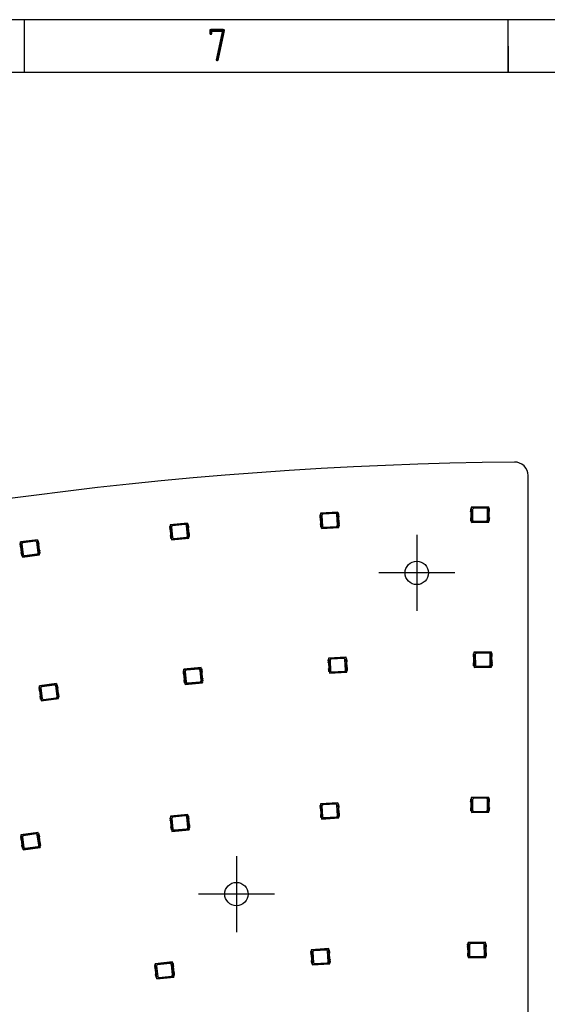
# Model space of a CAD drawing. Header units: millimetres. Extents: x 7 to 819, y 15 to 587.
# Tile 49 of 59: x 418 to 467, y 496 to 587. Entities that reach past the tile are written whole.
import ezdxf
from ezdxf.lldxf.tags import DXFTag

# ---------------------------------------------------------------- set-up
doc = ezdxf.new("R2010")
doc.units = ezdxf.units.MM
doc.layers.add('Default', color=7, linetype='Continuous')
doc.layers.add('RDLED_1-4_802MM_', color=7, linetype='Continuous')
tags = doc.linetypes.add('CENTER2', pattern=[28.575, 19.05, -3.175, 3.175, -3.175]).pattern_tags.tags
tags[10:11] = [DXFTag(74, 4), DXFTag(75, 0), DXFTag(340, '0'), DXFTag(46, 0.0), DXFTag(50, 0.0), DXFTag(44, 0.0), DXFTag(45, 0.0)]
tags[8:9] = [DXFTag(74, 4), DXFTag(75, 0), DXFTag(340, '0'), DXFTag(46, 0.0), DXFTag(50, 0.0), DXFTag(44, 0.0), DXFTag(45, 0.0)]
tags[6:7] = [DXFTag(74, 4), DXFTag(75, 0), DXFTag(340, '0'), DXFTag(46, 0.0), DXFTag(50, 0.0), DXFTag(44, 0.0), DXFTag(45, 0.0)]
tags[4:5] = [DXFTag(74, 4), DXFTag(75, 0), DXFTag(340, '0'), DXFTag(46, 0.0), DXFTag(50, 0.0), DXFTag(44, 0.0), DXFTag(45, 0.0)]

# ---------------------------------------------------------------- blocks, each defined once
blk = doc.blocks.new('SEANNOT_GROUP53')
at = {"layer": 'Default', "color": 7, "linetype": 'CENTER2'}
for p, q in [((438.094, 509.693), (438.094, 502.693)), ((441.594, 506.193), (434.594, 506.193))]:
    blk.add_line(p, q, dxfattribs=at)
blk = doc.blocks.new('SEANNOT_GROUP54')
at = {"layer": 'Default', "color": 7, "linetype": 'CENTER2'}
for p, q in [((454.684, 539.251), (454.684, 532.251)), ((458.184, 535.751), (451.184, 535.751))]:
    blk.add_line(p, q, dxfattribs=at)
blk = doc.blocks.new('SE')
at = {"layer": 'RDLED_1-4_802MM_', "color": 7, "linetype": 'Continuous'}
for p, q in [((464.918, 377.69), (464.924, 544.705)), ((445.764, 541.086), (445.846, 541.091)), ((445.764, 541.086), (445.776, 540.878)), ((447.428, 541.335), (445.83, 541.245)), ((445.848, 541.229), (445.83, 541.245)), ((445.83, 541.245), (445.839, 541.09)), ((445.846, 541.091), (445.907, 540.002)), ((445.848, 541.229), (447.412, 541.317)), ((445.925, 539.865), (445.848, 541.229)), ((445.955, 541.039), (446.009, 540.066)), ((447.222, 541.21), (446.049, 541.145)), ((447.382, 540.143), (447.328, 541.116)), ((447.428, 541.335), (447.412, 541.317)), ((447.412, 541.317), (447.48, 540.11)), ((447.437, 541.18), (447.428, 541.335)), ((447.512, 541.184), (447.43, 541.18)), ((447.491, 540.091), (447.43, 541.18)), ((447.523, 540.976), (447.512, 541.184)), ((459.618, 541.637), (459.7, 541.639)), ((459.618, 541.637), (459.622, 541.429)), ((459.648, 541.363), (459.659, 540.822)), ((461.29, 541.823), (459.69, 541.793)), ((459.708, 541.777), (459.69, 541.793)), ((459.69, 541.793), (459.693, 541.639)), ((459.7, 541.639), (459.72, 540.549)), ((459.708, 541.777), (461.273, 541.806)), ((459.733, 540.411), (459.708, 541.777)), ((459.807, 541.583), (459.825, 540.608)), ((461.08, 541.707), (459.905, 541.685)), ((461.2, 540.634), (461.182, 541.609)), ((461.29, 541.823), (461.273, 541.806)), ((461.273, 541.806), (461.296, 540.598)), ((461.368, 541.67), (461.286, 541.668)), ((461.307, 540.578), (461.286, 541.668)), ((461.293, 541.668), (461.29, 541.823)), ((461.358, 540.854), (461.348, 541.395)), ((461.372, 541.461), (461.368, 541.67)), ((433.594, 540.328), (432.001, 540.179)), ((432.019, 540.163), (432.001, 540.179)), ((432.001, 540.179), (432.015, 540.024)), ((432.019, 540.163), (433.578, 540.31)), ((432.147, 538.803), (432.019, 540.163)), ((433.393, 540.196), (432.223, 540.087)), ((433.594, 540.328), (433.578, 540.31)), ((433.578, 540.31), (433.691, 539.106)), ((433.608, 540.174), (433.594, 540.328)), ((433.683, 540.181), (433.602, 540.173)), ((433.703, 539.088), (433.602, 540.173)), ((433.702, 539.973), (433.683, 540.181)), ((445.805, 540.813), (445.835, 540.273)), ((445.814, 540.206), (445.825, 539.998)), ((447.532, 540.369), (447.502, 540.909)), ((447.573, 540.096), (447.561, 540.304)), ((459.635, 540.756), (459.639, 540.547)), ((459.72, 540.549), (459.639, 540.547)), ((459.714, 540.549), (459.717, 540.394)), ((459.717, 540.394), (461.316, 540.424)), ((459.733, 540.411), (459.717, 540.394)), ((461.142, 540.437), (459.733, 540.411)), ((459.927, 540.51), (461.102, 540.532)), ((461.296, 540.598), (461.142, 540.437)), ((461.164, 540.433), (461.142, 540.437)), ((461.302, 540.576), (461.164, 540.433)), ((461.164, 540.433), (461.304, 540.435)), ((461.296, 540.598), (461.302, 540.576)), ((461.304, 540.435), (461.302, 540.576)), ((461.304, 540.435), (461.316, 540.424)), ((461.307, 540.578), (461.388, 540.58)), ((461.316, 540.424), (461.313, 540.579)), ((461.388, 540.58), (461.385, 540.788)), ((431.94, 540.017), (432.022, 540.025)), ((431.94, 540.017), (431.96, 539.81)), ((431.991, 539.746), (432.041, 539.208)), ((432.022, 540.025), (432.123, 538.94)), ((432.132, 539.978), (432.223, 539.007)), ((433.592, 539.135), (433.501, 540.106)), ((433.734, 539.367), (433.684, 539.905)), ((433.785, 539.096), (433.765, 539.303)), ((445.907, 540.002), (445.825, 539.998)), ((445.9, 540.002), (445.909, 539.847)), ((445.909, 539.847), (447.506, 539.937)), ((445.925, 539.865), (445.909, 539.847)), ((447.331, 539.944), (445.925, 539.865)), ((446.115, 539.971), (447.288, 540.037)), ((447.48, 540.11), (447.331, 539.944)), ((447.354, 539.94), (447.331, 539.944)), ((447.486, 540.088), (447.354, 539.94)), ((447.354, 539.94), (447.494, 539.948)), ((447.48, 540.11), (447.486, 540.088)), ((447.494, 539.948), (447.486, 540.088)), ((447.491, 540.091), (447.573, 540.096)), ((447.494, 539.948), (447.506, 539.937)), ((447.506, 539.937), (447.498, 540.092)), ((418.166, 538.433), (418.247, 538.443)), ((418.166, 538.433), (418.193, 538.226)), ((419.807, 538.805), (418.22, 538.596)), ((418.24, 538.581), (418.22, 538.596)), ((418.22, 538.596), (418.241, 538.442)), ((418.24, 538.581), (419.792, 538.786)), ((418.418, 537.227), (418.24, 538.581)), ((418.247, 538.443), (418.389, 537.363)), ((418.36, 538.4), (418.487, 537.433)), ((419.611, 538.666), (418.446, 538.512)), ((419.85, 537.613), (419.723, 538.58)), ((419.807, 538.805), (419.792, 538.786)), ((419.792, 538.786), (419.95, 537.588)), ((419.827, 538.651), (419.807, 538.805)), ((419.901, 538.661), (419.82, 538.65)), ((419.963, 537.57), (419.82, 538.65)), ((419.929, 538.454), (419.901, 538.661)), ((419.983, 537.849), (419.912, 538.385)), ((432.023, 539.14), (432.042, 538.932)), ((432.123, 538.94), (432.042, 538.932)), ((432.117, 538.939), (432.131, 538.785)), ((432.131, 538.785), (433.724, 538.934)), ((432.147, 538.803), (432.131, 538.785)), ((433.549, 538.935), (432.147, 538.803)), ((432.332, 538.917), (433.502, 539.026)), ((433.691, 539.106), (433.549, 538.935)), ((433.572, 538.932), (433.549, 538.935)), ((433.698, 539.085), (433.572, 538.932)), ((433.572, 538.932), (433.711, 538.945)), ((433.691, 539.106), (433.698, 539.085)), ((433.711, 538.945), (433.698, 539.085)), ((433.703, 539.088), (433.785, 539.096)), ((433.724, 538.934), (433.71, 539.089)), ((433.711, 538.945), (433.724, 538.934)), ((418.227, 538.164), (418.297, 537.628)), ((418.281, 537.559), (418.309, 537.352)), ((418.403, 537.208), (419.989, 537.417)), ((419.814, 537.411), (418.418, 537.227)), ((418.599, 537.347), (419.764, 537.501)), ((419.95, 537.588), (419.814, 537.411)), ((419.837, 537.409), (419.814, 537.411)), ((419.958, 537.566), (419.837, 537.409)), ((419.837, 537.409), (419.976, 537.427)), ((419.95, 537.588), (419.958, 537.566)), ((419.976, 537.427), (419.958, 537.566)), ((419.963, 537.57), (420.044, 537.58)), ((419.989, 537.417), (419.969, 537.571)), ((419.976, 537.427), (419.989, 537.417)), ((420.044, 537.58), (420.016, 537.787)), ((418.389, 537.363), (418.309, 537.352)), ((418.383, 537.362), (418.403, 537.208)), ((418.418, 537.227), (418.403, 537.208)), ((461.54, 528.476), (459.94, 528.446)), ((459.957, 528.429), (459.94, 528.446)), ((459.94, 528.446), (459.943, 528.291)), ((459.957, 528.429), (461.523, 528.458)), ((459.983, 527.063), (459.957, 528.429)), ((461.329, 528.359), (460.154, 528.337)), ((461.54, 528.476), (461.523, 528.458)), ((461.523, 528.458), (461.546, 527.25)), ((461.543, 528.321), (461.54, 528.476)), ((446.513, 527.757), (446.594, 527.762)), ((446.513, 527.757), (446.524, 527.549)), ((446.553, 527.484), (446.583, 526.944)), ((448.176, 528.006), (446.579, 527.916)), ((446.597, 527.9), (446.579, 527.916)), ((446.579, 527.916), (446.588, 527.761)), ((446.594, 527.762), (446.655, 526.673)), ((446.597, 527.9), (448.16, 527.988)), ((446.673, 526.536), (446.597, 527.9)), ((446.703, 527.71), (446.758, 526.737)), ((447.971, 527.881), (446.797, 527.816)), ((448.131, 526.814), (448.076, 527.787)), ((448.176, 528.006), (448.16, 527.988)), ((448.16, 527.988), (448.228, 526.781)), ((448.185, 527.851), (448.176, 528.006)), ((448.26, 527.855), (448.179, 527.851)), ((448.24, 526.762), (448.179, 527.851)), ((448.281, 527.04), (448.25, 527.58)), ((448.272, 527.647), (448.26, 527.855)), ((459.868, 528.289), (459.949, 528.291)), ((459.868, 528.289), (459.872, 528.081)), ((459.898, 528.015), (459.908, 527.475)), ((459.949, 528.291), (459.97, 527.201)), ((460.056, 528.235), (460.075, 527.261)), ((461.449, 527.286), (461.431, 528.261)), ((461.618, 528.322), (461.536, 528.321)), ((461.556, 527.231), (461.536, 528.321)), ((461.608, 527.506), (461.598, 528.047)), ((461.621, 528.114), (461.618, 528.322)), ((461.638, 527.232), (461.634, 527.441)), ((433.187, 526.726), (433.268, 526.733)), ((433.187, 526.726), (433.206, 526.518)), ((434.84, 527.036), (433.247, 526.887)), ((433.265, 526.872), (433.247, 526.887)), ((433.247, 526.887), (433.261, 526.733)), ((433.265, 526.872), (434.825, 527.018)), ((433.393, 525.512), (433.265, 526.872)), ((433.268, 526.733), (433.37, 525.648)), ((433.379, 526.686), (433.47, 525.715)), ((434.639, 526.905), (433.469, 526.795)), ((434.839, 525.844), (434.748, 526.814)), ((434.84, 527.036), (434.825, 527.018)), ((434.825, 527.018), (434.937, 525.815)), ((434.854, 526.882), (434.84, 527.036)), ((434.929, 526.889), (434.848, 526.882)), ((434.95, 525.796), (434.848, 526.882)), ((434.948, 526.682), (434.929, 526.889)), ((434.98, 526.075), (434.93, 526.613)), ((446.562, 526.877), (446.574, 526.669)), ((446.655, 526.673), (446.574, 526.669)), ((446.649, 526.673), (446.657, 526.518)), ((446.657, 526.518), (448.255, 526.608)), ((446.673, 526.536), (446.657, 526.518)), ((448.08, 526.615), (446.673, 526.536)), ((446.863, 526.642), (448.036, 526.708)), ((448.228, 526.781), (448.08, 526.615)), ((448.102, 526.611), (448.08, 526.615)), ((448.235, 526.759), (448.102, 526.611)), ((448.102, 526.611), (448.242, 526.619)), ((448.228, 526.781), (448.235, 526.759)), ((448.242, 526.619), (448.235, 526.759)), ((448.24, 526.762), (448.321, 526.767)), ((448.242, 526.619), (448.255, 526.608)), ((448.255, 526.608), (448.246, 526.763)), ((448.321, 526.767), (448.309, 526.975)), ((459.884, 527.408), (459.888, 527.2)), ((459.97, 527.201), (459.888, 527.2)), ((459.963, 527.201), (459.966, 527.046)), ((459.966, 527.046), (461.566, 527.076)), ((459.983, 527.063), (459.966, 527.046)), ((461.391, 527.09), (459.983, 527.063)), ((460.176, 527.163), (461.351, 527.184)), ((461.546, 527.25), (461.391, 527.09)), ((461.413, 527.085), (461.391, 527.09)), ((461.551, 527.228), (461.413, 527.085)), ((461.413, 527.085), (461.554, 527.088)), ((461.546, 527.25), (461.551, 527.228)), ((461.554, 527.088), (461.551, 527.228)), ((461.554, 527.088), (461.566, 527.076)), ((461.556, 527.231), (461.638, 527.232)), ((461.566, 527.076), (461.563, 527.231)), ((433.237, 526.455), (433.288, 525.916)), ((433.269, 525.848), (433.288, 525.641)), ((433.37, 525.648), (433.288, 525.641)), ((433.363, 525.648), (433.378, 525.493)), ((433.378, 525.493), (434.971, 525.643)), ((434.795, 525.643), (433.393, 525.512)), ((433.579, 525.625), (434.749, 525.735)), ((434.937, 525.815), (434.795, 525.643)), ((434.818, 525.64), (434.795, 525.643)), ((434.945, 525.793), (434.818, 525.64)), ((434.818, 525.64), (434.958, 525.653)), ((434.937, 525.815), (434.945, 525.793)), ((434.958, 525.653), (434.945, 525.793)), ((434.95, 525.796), (435.031, 525.804)), ((434.971, 525.643), (434.956, 525.797)), ((434.958, 525.653), (434.971, 525.643)), ((435.031, 525.804), (435.011, 526.012)), ((419.909, 525.197), (419.99, 525.207)), ((419.909, 525.197), (419.936, 524.99)), ((421.549, 525.569), (419.963, 525.36)), ((419.982, 525.346), (419.963, 525.36)), ((419.963, 525.36), (419.983, 525.207)), ((419.969, 524.928), (420.04, 524.392)), ((419.982, 525.346), (421.534, 525.55)), ((420.16, 523.991), (419.982, 525.346)), ((419.99, 525.207), (420.132, 524.127)), ((420.102, 525.164), (420.229, 524.198)), ((421.353, 525.43), (420.188, 525.276)), ((421.593, 524.377), (421.465, 525.344)), ((421.549, 525.569), (421.534, 525.55)), ((421.534, 525.55), (421.692, 524.352)), ((421.569, 525.415), (421.549, 525.569)), ((421.644, 525.425), (421.563, 525.415)), ((421.705, 524.334), (421.563, 525.415)), ((421.671, 525.219), (421.644, 525.425)), ((421.725, 524.614), (421.655, 525.15)), ((433.393, 525.512), (433.378, 525.493)), ((420.024, 524.323), (420.051, 524.116)), ((420.132, 524.127), (420.051, 524.116)), ((420.125, 524.126), (420.146, 523.972)), ((420.146, 523.972), (421.732, 524.181)), ((420.16, 523.991), (420.146, 523.972)), ((421.557, 524.175), (420.16, 523.991)), ((420.342, 524.112), (421.506, 524.265)), ((421.692, 524.352), (421.557, 524.175)), ((421.579, 524.173), (421.557, 524.175)), ((421.7, 524.331), (421.579, 524.173)), ((421.579, 524.173), (421.719, 524.191)), ((421.692, 524.352), (421.7, 524.331)), ((421.719, 524.191), (421.7, 524.331)), ((421.705, 524.334), (421.786, 524.345)), ((421.732, 524.181), (421.712, 524.335)), ((421.719, 524.191), (421.732, 524.181)), ((421.786, 524.345), (421.759, 524.551)), ((459.619, 514.931), (459.701, 514.932)), ((459.619, 514.931), (459.623, 514.722)), ((461.291, 515.119), (459.691, 515.087)), ((459.708, 515.071), (459.691, 515.087)), ((459.691, 515.087), (459.694, 514.932)), ((459.701, 514.932), (459.723, 513.843)), ((459.708, 515.071), (461.274, 515.102)), ((459.736, 513.705), (459.708, 515.071)), ((459.808, 514.877), (459.827, 513.902)), ((461.08, 515.003), (459.906, 514.979)), ((461.202, 513.93), (461.182, 514.905)), ((461.291, 515.119), (461.274, 515.102)), ((461.274, 515.102), (461.298, 513.894)), ((461.369, 514.966), (461.287, 514.964)), ((461.309, 513.875), (461.287, 514.964)), ((461.294, 514.964), (461.291, 515.119)), ((461.373, 514.758), (461.369, 514.966)), ((445.776, 514.338), (445.857, 514.342)), ((445.776, 514.338), (445.788, 514.129)), ((445.817, 514.065), (445.85, 513.525)), ((447.438, 514.593), (445.841, 514.497)), ((445.859, 514.481), (445.841, 514.497)), ((445.841, 514.497), (445.851, 514.342)), ((445.857, 514.342), (445.923, 513.254)), ((445.859, 514.481), (447.422, 514.575)), ((445.942, 513.117), (445.859, 514.481)), ((445.966, 514.291), (446.025, 513.318)), ((447.233, 514.468), (446.06, 514.397)), ((447.398, 513.401), (447.339, 514.374)), ((447.438, 514.593), (447.422, 514.575)), ((447.422, 514.575), (447.495, 513.369)), ((447.448, 514.439), (447.438, 514.593)), ((447.523, 514.443), (447.441, 514.438)), ((447.507, 513.35), (447.441, 514.438)), ((447.547, 513.628), (447.514, 514.168)), ((447.535, 514.235), (447.523, 514.443)), ((459.637, 514.049), (459.641, 513.841)), ((459.65, 514.657), (459.661, 514.116)), ((461.298, 513.894), (461.144, 513.733)), ((461.304, 513.872), (461.166, 513.728)), ((461.298, 513.894), (461.304, 513.872)), ((461.307, 513.731), (461.304, 513.872)), ((461.309, 513.875), (461.391, 513.876)), ((461.319, 513.72), (461.316, 513.875)), ((461.36, 514.15), (461.349, 514.691)), ((461.391, 513.876), (461.386, 514.085)), ((431.967, 513.187), (432.048, 513.196)), ((431.967, 513.187), (431.988, 512.98)), ((433.618, 513.51), (432.026, 513.349)), ((432.045, 513.334), (432.026, 513.349)), ((432.026, 513.349), (432.042, 513.195)), ((432.045, 513.334), (433.603, 513.491)), ((432.182, 511.975), (432.045, 513.334)), ((432.048, 513.196), (432.158, 512.111)), ((432.16, 513.149), (432.258, 512.179)), ((433.418, 513.377), (432.249, 513.259)), ((433.626, 512.317), (433.528, 513.287)), ((433.618, 513.51), (433.603, 513.491)), ((433.603, 513.491), (433.725, 512.289)), ((433.634, 513.356), (433.618, 513.51)), ((433.708, 513.363), (433.627, 513.355)), ((433.737, 512.271), (433.627, 513.355)), ((433.729, 513.156), (433.708, 513.363)), ((433.766, 512.55), (433.711, 513.088)), ((445.829, 513.458), (445.842, 513.25)), ((445.923, 513.254), (445.842, 513.25)), ((445.916, 513.254), (445.926, 513.099)), ((445.926, 513.099), (447.523, 513.196)), ((445.942, 513.117), (445.926, 513.099)), ((447.348, 513.202), (445.942, 513.117)), ((446.131, 513.224), (447.304, 513.295)), ((447.495, 513.369), (447.348, 513.202)), ((447.37, 513.199), (447.348, 513.202)), ((447.502, 513.347), (447.37, 513.199)), ((447.37, 513.199), (447.51, 513.207)), ((447.495, 513.369), (447.502, 513.347)), ((447.51, 513.207), (447.502, 513.347)), ((447.507, 513.35), (447.588, 513.355)), ((447.51, 513.207), (447.523, 513.196)), ((447.523, 513.196), (447.513, 513.351)), ((447.588, 513.355), (447.576, 513.563)), ((459.723, 513.843), (459.641, 513.841)), ((459.716, 513.842), (459.719, 513.688)), ((459.719, 513.688), (461.319, 513.72)), ((459.736, 513.705), (459.719, 513.688)), ((461.144, 513.733), (459.736, 513.705)), ((459.929, 513.804), (461.104, 513.828)), ((461.166, 513.728), (461.144, 513.733)), ((461.166, 513.728), (461.307, 513.731)), ((461.307, 513.731), (461.319, 513.72)), ((432.02, 512.917), (432.074, 512.379)), ((432.056, 512.31), (432.077, 512.103)), ((432.158, 512.111), (432.077, 512.103)), ((432.152, 512.111), (432.167, 511.956)), ((432.167, 511.956), (433.759, 512.117)), ((433.584, 512.117), (432.182, 511.975)), ((432.367, 512.09), (433.536, 512.208)), ((433.725, 512.289), (433.584, 512.117)), ((433.606, 512.114), (433.584, 512.117)), ((433.732, 512.268), (433.606, 512.114)), ((433.606, 512.114), (433.746, 512.128)), ((433.725, 512.289), (433.732, 512.268)), ((433.746, 512.128), (433.732, 512.268)), ((433.737, 512.271), (433.818, 512.279)), ((433.759, 512.117), (433.743, 512.271)), ((433.746, 512.128), (433.759, 512.117)), ((433.818, 512.279), (433.797, 512.486)), ((418.216, 511.482), (418.297, 511.494)), ((418.216, 511.482), (418.246, 511.276)), ((419.853, 511.871), (418.269, 511.646)), ((418.288, 511.632), (418.269, 511.646)), ((418.269, 511.646), (418.291, 511.493)), ((418.28, 511.214), (418.356, 510.679)), ((418.288, 511.632), (419.839, 511.852)), ((418.48, 510.279), (418.288, 511.632)), ((418.297, 511.494), (418.45, 510.415)), ((418.41, 511.452), (418.547, 510.486)), ((419.659, 511.73), (418.495, 511.565)), ((419.909, 510.68), (419.772, 511.645)), ((419.853, 511.871), (419.839, 511.852)), ((419.839, 511.852), (420.008, 510.655)), ((419.875, 511.718), (419.853, 511.871)), ((419.949, 511.728), (419.868, 511.717)), ((420.022, 510.638), (419.868, 511.717)), ((419.978, 511.522), (419.949, 511.728)), ((420.039, 510.917), (419.963, 511.453)), ((432.182, 511.975), (432.167, 511.956)), ((418.34, 510.61), (418.37, 510.403)), ((418.45, 510.415), (418.37, 510.403)), ((418.444, 510.414), (418.466, 510.26)), ((418.466, 510.26), (420.05, 510.485)), ((418.48, 510.279), (418.466, 510.26)), ((419.875, 510.477), (418.48, 510.279)), ((418.66, 510.401), (419.824, 510.567)), ((420.008, 510.655), (419.875, 510.477)), ((419.897, 510.475), (419.875, 510.477)), ((420.017, 510.634), (419.897, 510.475)), ((419.897, 510.475), (420.036, 510.495)), ((420.008, 510.655), (420.017, 510.634)), ((420.036, 510.495), (420.017, 510.634)), ((420.022, 510.638), (420.102, 510.649)), ((420.05, 510.485), (420.028, 510.639)), ((420.036, 510.495), (420.05, 510.485)), ((420.102, 510.649), (420.073, 510.855)), ((446.581, 501.167), (444.985, 501.063)), ((446.581, 501.167), (446.566, 501.149)), ((446.592, 501.013), (446.581, 501.167)), ((459.333, 501.571), (459.414, 501.572)), ((459.333, 501.571), (459.337, 501.362)), ((459.364, 501.297), (459.376, 500.756)), ((461.004, 501.762), (459.404, 501.727)), ((459.422, 501.711), (459.404, 501.727)), ((459.404, 501.727), (459.408, 501.572)), ((459.414, 501.572), (459.438, 500.483)), ((459.422, 501.711), (460.987, 501.745)), ((459.452, 500.345), (459.422, 501.711)), ((459.522, 501.517), (459.543, 500.543)), ((460.794, 501.645), (459.619, 501.619)), ((460.918, 500.573), (460.896, 501.547)), ((461.004, 501.762), (460.987, 501.745)), ((460.987, 501.745), (461.014, 500.537)), ((461.082, 501.609), (461.001, 501.607)), ((461.025, 500.517), (461.001, 501.607)), ((461.007, 501.607), (461.004, 501.762)), ((461.075, 500.793), (461.063, 501.334)), ((461.087, 501.4), (461.082, 501.609)), ((444.92, 500.903), (445.002, 500.908)), ((444.92, 500.903), (444.934, 500.695)), ((444.963, 500.631), (444.998, 500.091)), ((445.003, 501.047), (444.985, 501.063)), ((444.985, 501.063), (444.995, 500.908)), ((445.002, 500.908), (445.073, 499.821)), ((445.003, 501.047), (446.566, 501.149)), ((445.092, 499.684), (445.003, 501.047)), ((445.111, 500.858), (445.175, 499.885)), ((446.377, 501.041), (445.204, 500.964)), ((446.547, 499.975), (446.483, 500.948)), ((446.566, 501.149), (446.645, 499.943)), ((446.666, 501.018), (446.585, 501.012)), ((446.656, 499.925), (446.585, 501.012)), ((446.695, 500.202), (446.659, 500.742)), ((446.68, 500.81), (446.666, 501.018)), ((459.352, 500.689), (459.357, 500.481)), ((459.438, 500.483), (459.357, 500.481)), ((459.432, 500.483), (459.435, 500.328)), ((459.435, 500.328), (461.035, 500.363)), ((459.452, 500.345), (459.435, 500.328)), ((460.86, 500.376), (459.452, 500.345)), ((459.645, 500.445), (460.82, 500.47)), ((461.014, 500.537), (460.86, 500.376)), ((460.882, 500.371), (460.86, 500.376)), ((461.02, 500.515), (460.882, 500.371)), ((460.882, 500.371), (461.023, 500.374)), ((461.014, 500.537), (461.02, 500.515)), ((461.023, 500.374), (461.02, 500.515)), ((461.023, 500.374), (461.035, 500.363)), ((461.025, 500.517), (461.106, 500.519)), ((461.035, 500.363), (461.031, 500.517)), ((461.106, 500.519), (461.102, 500.728)), ((430.55, 499.607), (430.632, 499.616)), ((430.55, 499.607), (430.573, 499.4)), ((432.199, 499.944), (430.608, 499.77)), ((430.627, 499.755), (430.608, 499.77)), ((430.608, 499.77), (430.625, 499.616)), ((430.627, 499.755), (432.184, 499.925)), ((430.776, 498.397), (430.627, 499.755)), ((430.632, 499.616), (430.75, 498.533)), ((430.743, 499.571), (430.849, 498.601)), ((432, 499.809), (430.832, 499.681)), ((432.216, 498.751), (432.11, 499.72)), ((432.199, 499.944), (432.184, 499.925)), ((432.184, 499.925), (432.315, 498.724)), ((432.216, 499.79), (432.199, 499.944)), ((432.29, 499.798), (432.209, 499.789)), ((432.328, 498.705), (432.209, 499.789)), ((432.313, 499.591), (432.29, 499.798)), ((432.354, 498.985), (432.295, 499.522)), ((444.978, 500.024), (444.991, 499.815)), ((445.073, 499.821), (444.991, 499.815)), ((445.066, 499.82), (445.076, 499.666)), ((445.076, 499.666), (446.673, 499.77)), ((445.092, 499.684), (445.076, 499.666)), ((446.498, 499.776), (445.092, 499.684)), ((445.281, 499.792), (446.454, 499.869)), ((446.645, 499.943), (446.498, 499.776)), ((446.52, 499.772), (446.498, 499.776)), ((446.651, 499.922), (446.52, 499.772)), ((446.52, 499.772), (446.66, 499.781)), ((446.645, 499.943), (446.651, 499.922)), ((446.66, 499.781), (446.651, 499.922)), ((446.656, 499.925), (446.738, 499.93)), ((446.66, 499.781), (446.673, 499.77)), ((446.673, 499.77), (446.663, 499.925)), ((446.738, 499.93), (446.724, 500.138)), ((430.605, 499.337), (430.664, 498.8)), ((430.646, 498.731), (430.669, 498.524)), ((430.75, 498.533), (430.669, 498.524)), ((430.744, 498.532), (430.761, 498.378)), ((430.761, 498.378), (432.351, 498.552)), ((432.176, 498.55), (430.776, 498.397)), ((430.96, 498.513), (432.128, 498.641)), ((432.315, 498.724), (432.176, 498.55)), ((432.198, 498.547), (432.176, 498.55)), ((432.323, 498.702), (432.198, 498.547)), ((432.198, 498.547), (432.338, 498.563)), ((432.315, 498.724), (432.323, 498.702)), ((432.338, 498.563), (432.323, 498.702)), ((432.328, 498.705), (432.409, 498.714)), ((432.351, 498.552), (432.334, 498.706)), ((432.338, 498.563), (432.351, 498.552)), ((432.409, 498.714), (432.386, 498.922)), ((430.776, 498.397), (430.761, 498.378))]:
    blk.add_line(p, q, dxfattribs=at)
for centre in [(454.684, 535.751), (438.094, 506.193)]:
    blk.add_circle(centre, 1.075, dxfattribs=at)
for centre, radius, start, end in [((467.422, 170.973), 375, 90.57451, 119.42543), ((463.675, 544.705), 1.249, 359.99809, 90.57451), ((446.055, 541.045), 0.1, 93.21367, 183.21367), ((447.228, 541.111), 0.1, 3.21367, 93.21367), ((459.548, 541.361), 0.1, 1.07082, 42.48044), ((459.907, 541.585), 0.1, 91.07082, 181.07082), ((461.082, 541.607), 0.1, 1.07082, 91.07082), ((461.448, 541.397), 0.1, 139.6612, 181.07082), ((433.402, 540.097), 0.1, 5.35654, 95.35654), ((445.705, 540.808), 0.1, 3.21367, 44.62329), ((445.735, 540.268), 0.1, 321.80404, 3.21367), ((447.282, 540.137), 0.1, 273.21367, 3.21367), ((447.602, 540.914), 0.1, 141.80404, 183.21367), ((447.632, 540.374), 0.1, 183.21367, 224.62329), ((459.559, 540.821), 0.1, 319.6612, 1.07082), ((459.925, 540.61), 0.1, 181.07082, 271.07082), ((461.1, 540.632), 0.1, 271.07082, 1.07082), ((461.458, 540.856), 0.1, 181.07082, 222.48044), ((431.891, 539.737), 0.1, 5.35654, 46.76616), ((432.232, 539.987), 0.1, 95.35654, 185.35654), ((433.783, 539.914), 0.1, 143.94691, 185.35654), ((433.834, 539.376), 0.1, 185.35654, 226.76616), ((446.109, 540.071), 0.1, 183.21367, 273.21367), ((418.459, 538.413), 0.1, 97.49938, 187.49938), ((419.624, 538.567), 0.1, 7.49938, 97.49938), ((420.012, 538.399), 0.1, 146.08976, 187.49938), ((431.942, 539.199), 0.1, 323.94691, 5.35654), ((432.323, 539.016), 0.1, 185.35654, 275.35654), ((433.493, 539.126), 0.1, 275.35654, 5.35654), ((418.128, 538.151), 0.1, 7.49938, 48.909), ((418.198, 537.614), 0.1, 326.08976, 7.49938), ((418.586, 537.446), 0.1, 187.49938, 277.49938), ((419.751, 537.6), 0.1, 277.49938, 7.49938), ((420.082, 537.862), 0.1, 187.49938, 228.909), ((461.331, 528.259), 0.1, 1.07082, 91.07082), ((446.453, 527.479), 0.1, 3.21367, 44.62329), ((446.803, 527.716), 0.1, 93.21367, 183.21367), ((447.976, 527.782), 0.1, 3.21367, 93.21367), ((448.35, 527.585), 0.1, 141.80404, 183.21367), ((459.798, 528.013), 0.1, 1.07082, 42.48044), ((459.808, 527.473), 0.1, 319.6612, 1.07082), ((460.156, 528.237), 0.1, 91.07082, 181.07082), ((461.698, 528.049), 0.1, 139.6612, 181.07082), ((461.708, 527.508), 0.1, 181.07082, 222.48044), ((433.478, 526.695), 0.1, 95.35654, 185.35654), ((434.648, 526.805), 0.1, 5.35654, 95.35654), ((435.029, 526.623), 0.1, 143.94691, 185.35654), ((446.484, 526.939), 0.1, 321.80404, 3.21367), ((446.858, 526.742), 0.1, 183.21367, 273.21367), ((448.031, 526.808), 0.1, 273.21367, 3.21367), ((448.381, 527.045), 0.1, 183.21367, 224.62329), ((460.175, 527.263), 0.1, 181.07082, 271.07082), ((461.349, 527.284), 0.1, 271.07082, 1.07082), ((433.138, 526.445), 0.1, 5.35654, 46.76616), ((433.188, 525.907), 0.1, 323.94691, 5.35654), ((433.569, 525.725), 0.1, 185.35654, 275.35654), ((434.739, 525.834), 0.1, 275.35654, 5.35654), ((435.08, 526.084), 0.1, 185.35654, 226.76616), ((419.87, 524.915), 0.1, 7.49938, 48.909), ((420.201, 525.177), 0.1, 97.49938, 187.49938), ((421.366, 525.331), 0.1, 7.49938, 97.49938), ((421.754, 525.163), 0.1, 146.08976, 187.49938), ((419.941, 524.379), 0.1, 326.08976, 7.49938), ((420.328, 524.211), 0.1, 187.49938, 277.49938), ((421.493, 524.364), 0.1, 277.49938, 7.49938), ((421.824, 524.627), 0.1, 187.49938, 228.909), ((459.908, 514.879), 0.1, 91.15381, 181.15381), ((461.082, 514.903), 0.1, 1.15381, 91.15381), ((461.449, 514.693), 0.1, 139.74419, 181.15381), ((445.717, 514.059), 0.1, 3.46149, 44.87111), ((446.066, 514.297), 0.1, 93.46149, 183.46149), ((447.239, 514.368), 0.1, 3.46149, 93.46149), ((447.614, 514.174), 0.1, 142.05187, 183.46149), ((459.55, 514.655), 0.1, 1.15381, 42.56343), ((459.561, 514.114), 0.1, 319.74419, 1.15381), ((459.927, 513.904), 0.1, 181.15381, 271.15381), ((461.102, 513.928), 0.1, 271.15381, 1.15381), ((461.46, 514.152), 0.1, 181.15381, 222.56343), ((431.92, 512.907), 0.1, 5.76919, 47.17881), ((432.259, 513.159), 0.1, 95.76919, 185.76919), ((433.428, 513.277), 0.1, 5.76919, 95.76919), ((433.811, 513.098), 0.1, 144.35957, 185.76919), ((445.75, 513.519), 0.1, 322.05187, 3.46149), ((446.125, 513.324), 0.1, 183.46149, 273.46149), ((447.298, 513.395), 0.1, 273.46149, 3.46149), ((447.647, 513.634), 0.1, 183.46149, 224.87111), ((431.975, 512.369), 0.1, 324.35957, 5.76919), ((432.357, 512.189), 0.1, 185.76919, 275.76919), ((433.526, 512.307), 0.1, 275.76919, 5.76919), ((433.865, 512.56), 0.1, 185.76919, 227.17881), ((418.181, 511.2), 0.1, 8.07689, 49.48651), ((418.509, 511.466), 0.1, 98.07689, 188.07689), ((419.673, 511.631), 0.1, 8.07689, 98.07689), ((420.062, 511.467), 0.1, 146.66726, 188.07689), ((418.257, 510.665), 0.1, 326.66726, 8.07689), ((418.646, 510.5), 0.1, 188.07689, 278.07689), ((419.81, 510.666), 0.1, 278.07689, 8.07689), ((420.138, 510.932), 0.1, 188.07689, 229.48651), ((459.264, 501.294), 0.1, 1.25001, 42.65963), ((459.622, 501.519), 0.1, 91.25001, 181.25001), ((460.796, 501.545), 0.1, 1.25001, 91.25001), ((461.163, 501.336), 0.1, 139.84039, 181.25001), ((444.863, 500.624), 0.1, 3.75, 45.15962), ((445.211, 500.865), 0.1, 93.75, 183.75), ((446.383, 500.941), 0.1, 3.75, 93.75), ((446.759, 500.748), 0.1, 142.34038, 183.75), ((459.276, 500.754), 0.1, 319.84039, 1.25001), ((459.643, 500.545), 0.1, 181.25001, 271.25001), ((460.818, 500.57), 0.1, 271.25001, 1.25001), ((461.175, 500.795), 0.1, 181.25001, 222.65963), ((430.506, 499.326), 0.1, 6.24996, 47.65958), ((430.843, 499.582), 0.1, 96.24996, 186.24996), ((432.011, 499.709), 0.1, 6.24996, 96.24996), ((432.395, 499.533), 0.1, 144.84034, 186.24996), ((444.899, 500.085), 0.1, 322.34038, 3.75), ((445.275, 499.892), 0.1, 183.75, 273.75), ((446.447, 499.968), 0.1, 273.75, 3.75), ((446.795, 500.209), 0.1, 183.75, 225.15962), ((430.565, 498.789), 0.1, 324.84034, 6.24996), ((430.949, 498.612), 0.1, 186.24996, 276.24996), ((432.117, 498.74), 0.1, 276.24996, 6.24996), ((432.453, 498.996), 0.1, 186.24996, 227.65958)]:
    blk.add_arc(centre, radius, start, end, dxfattribs=at)

msp = doc.modelspace()

# ---------------------------------------------------------------- linework, layer by layer
at = {"layer": 'Default', "color": 7, "linetype": 'Continuous'}
for p, q in [((819.1001, 586.6698), (6.7081, 586.6698)), ((418.6001, 581.8093), (418.6001, 586.6698)), ((463.1001, 581.8093), (463.1001, 586.6698)), ((463.1001, 584.2395), (463.1001, 581.8093)), ((819.1001, 581.8093), (10.9778, 581.8093))]:
    msp.add_line(p, q, dxfattribs=at)

# ---------------------------------------------------------------- block references
at = {"layer": 'Default'}
for name in ['SE', 'SEANNOT_GROUP54', 'SEANNOT_GROUP53']:
    msp.add_blockref(name, (0, 0), dxfattribs=at)

# ---------------------------------------------------------------- texts
at = {"layer": 'Default', "insert": (32.3605, 585.8351), "char_height": 3, "width": 763.840919, "attachment_point": 1}
msp.add_mtext('{\\fSolid Edge ISO|b1||i0||c0|p34;\\C7;\\H3.;\\W0.94;1                                          2                                      3                                      4                                   5                                       6                                     7                                   8                                     9                                      10                                 11                                      12                                    13                                  14                                     15                                   16                                     17                                  18}', dxfattribs=at)

doc.saveas('drawing.dxf')
